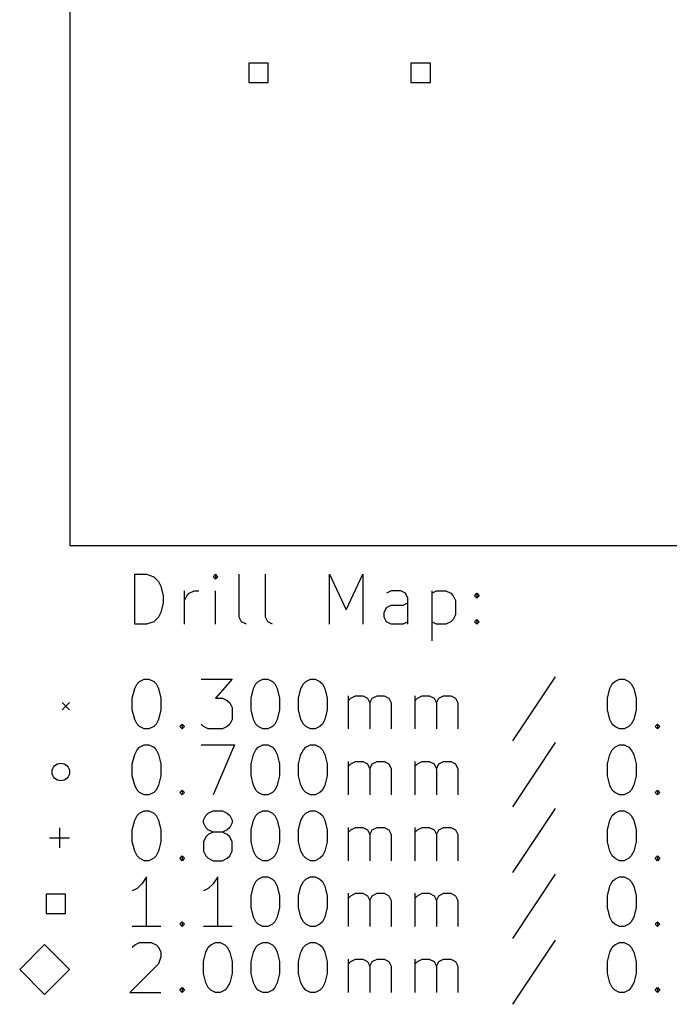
# Model space of a CAD drawing. Extents: x 2.21 to 10.54, y -10.59 to -1.61.
# Tile 1 of 6: x 2.21 to 3.23, y -10.58 to -9.02. Entities that reach past the tile are written whole.
import ezdxf

# ---------------------------------------------------------------- set-up
doc = ezdxf.new("R2010")
doc.units = 0
doc.header["$MEASUREMENT"] = 0
doc.layers.add('BLACK', color=7, linetype='CONTINUOUS')

msp = doc.modelspace()

# ---------------------------------------------------------------- linework, layer by layer
at = {"layer": 'BLACK', "linetype": 'CONTINUOUS'}
for p, q in [((2.2884, -9.8553), (2.2884, -1.6053)), ((2.6007, -9.0936), (2.5701, -9.0936)), ((2.5701, -9.0936), (2.5701, -9.1242)), ((2.6007, -9.1242), (2.6007, -9.0936)), ((2.8567, -9.0936), (2.826, -9.0936)), ((2.826, -9.0936), (2.826, -9.1242)), ((2.8567, -9.1242), (2.8567, -9.0936)), ((2.5701, -9.1242), (2.6007, -9.1242)), ((2.826, -9.1242), (2.8567, -9.1242)), ((10.5384, -9.8553), (2.2884, -9.8553)), ((2.3901, -9.9789), (2.3901, -9.9002)), ((2.3901, -9.9002), (2.4088, -9.9002)), ((2.4088, -9.9002), (2.4201, -9.9039)), ((2.4201, -9.9039), (2.4276, -9.9114)), ((2.4276, -9.9114), (2.4313, -9.9189)), ((2.5176, -9.9002), (2.5138, -9.9039)), ((2.5138, -9.9039), (2.5176, -9.9077)), ((2.5213, -9.9039), (2.5176, -9.9002)), ((2.5176, -9.9002), (2.5176, -9.9077)), ((2.5176, -9.9077), (2.5213, -9.9039)), ((2.555, -9.9677), (2.555, -9.9002)), ((2.5963, -9.9677), (2.5963, -9.9002)), ((2.6975, -9.9789), (2.6975, -9.9002)), ((2.6975, -9.9002), (2.7238, -9.9564)), ((2.7238, -9.9564), (2.75, -9.9002)), ((2.75, -9.9002), (2.75, -9.9789)), ((2.4313, -9.9189), (2.4351, -9.9339)), ((2.4688, -9.9789), (2.4688, -9.9264)), ((2.4763, -9.9302), (2.4838, -9.9264)), ((2.4838, -9.9264), (2.4913, -9.9264)), ((2.5176, -9.9789), (2.5176, -9.9264)), ((2.795, -9.9264), (2.7875, -9.9302)), ((2.81, -9.9264), (2.795, -9.9264)), ((2.8175, -9.9302), (2.81, -9.9264)), ((2.8588, -9.9264), (2.8588, -10.0052)), ((2.8588, -9.9302), (2.8663, -9.9264)), ((2.8663, -9.9264), (2.8813, -9.9264)), ((2.8813, -9.9264), (2.8888, -9.9302)), ((2.4351, -9.9339), (2.4351, -9.9452)), ((2.4688, -9.9414), (2.4726, -9.9339)), ((2.4726, -9.9339), (2.4763, -9.9302)), ((2.8213, -9.9377), (2.8175, -9.9302)), ((2.8213, -9.9789), (2.8213, -9.9377)), ((2.8888, -9.9302), (2.8925, -9.9339)), ((2.8925, -9.9339), (2.8963, -9.9414)), ((2.8963, -9.9414), (2.8963, -9.9639)), ((2.9263, -9.9339), (2.93, -9.9302)), ((2.93, -9.9377), (2.9263, -9.9339)), ((2.93, -9.9302), (2.9338, -9.9339)), ((2.93, -9.9302), (2.93, -9.9377)), ((2.9338, -9.9339), (2.93, -9.9377)), ((2.4313, -9.9602), (2.4276, -9.9677)), ((2.4351, -9.9452), (2.4313, -9.9602)), ((2.7838, -9.9602), (2.7875, -9.9527)), ((2.7838, -9.9677), (2.7838, -9.9602)), ((2.7875, -9.9527), (2.795, -9.9489)), ((2.795, -9.9489), (2.8138, -9.9489)), ((2.8138, -9.9489), (2.8213, -9.9452)), ((2.4201, -9.9752), (2.4088, -9.9789)), ((2.4276, -9.9677), (2.4201, -9.9752)), ((2.5588, -9.9752), (2.555, -9.9677)), ((2.5663, -9.9789), (2.5588, -9.9752)), ((2.6, -9.9752), (2.5963, -9.9677)), ((2.6075, -9.9789), (2.6, -9.9752)), ((2.7875, -9.9752), (2.7838, -9.9677)), ((2.795, -9.9789), (2.7875, -9.9752)), ((2.8213, -9.9752), (2.8138, -9.9789)), ((2.8663, -9.9789), (2.8588, -9.9752)), ((2.8888, -9.9752), (2.8813, -9.9789)), ((2.8925, -9.9714), (2.8888, -9.9752)), ((2.8963, -9.9639), (2.8925, -9.9714)), ((2.9263, -9.9752), (2.93, -9.9714)), ((2.93, -9.9789), (2.9263, -9.9752)), ((2.93, -9.9714), (2.9338, -9.9752)), ((2.93, -9.9714), (2.93, -9.9789)), ((2.9338, -9.9752), (2.93, -9.9789)), ((2.4088, -9.9789), (2.3901, -9.9789)), ((2.8138, -9.9789), (2.795, -9.9789)), ((2.8813, -9.9789), (2.8663, -9.9789)), ((2.3976, -10.0693), (2.4051, -10.0655)), ((2.4051, -10.0655), (2.4126, -10.0655)), ((2.4126, -10.0655), (2.4201, -10.0693)), ((2.4951, -10.0655), (2.5438, -10.0655)), ((2.5438, -10.0655), (2.5176, -10.0955)), ((2.585, -10.0693), (2.5925, -10.0655)), ((2.5925, -10.0655), (2.6, -10.0655)), ((2.6, -10.0655), (2.6075, -10.0693)), ((2.66, -10.0693), (2.6675, -10.0655)), ((2.6675, -10.0655), (2.675, -10.0655)), ((2.675, -10.0655), (2.6825, -10.0693)), ((3.0537, -10.0618), (2.9862, -10.163)), ((3.1475, -10.0693), (3.155, -10.0655)), ((3.155, -10.0655), (3.1625, -10.0655)), ((3.1625, -10.0655), (3.17, -10.0693)), ((2.3863, -10.0955), (2.3901, -10.0805)), ((2.3901, -10.0805), (2.3938, -10.073)), ((2.3938, -10.073), (2.3976, -10.0693)), ((2.4201, -10.0693), (2.4238, -10.073)), ((2.4238, -10.073), (2.4276, -10.0805)), ((2.4276, -10.0805), (2.4313, -10.0955)), ((2.5738, -10.0955), (2.5775, -10.0805)), ((2.5775, -10.0805), (2.5813, -10.073)), ((2.5813, -10.073), (2.585, -10.0693)), ((2.6075, -10.0693), (2.6113, -10.073)), ((2.6113, -10.073), (2.615, -10.0805)), ((2.615, -10.0805), (2.6188, -10.0955)), ((2.6488, -10.0955), (2.6525, -10.0805)), ((2.6525, -10.0805), (2.6563, -10.073)), ((2.6563, -10.073), (2.66, -10.0693)), ((2.6825, -10.0693), (2.6863, -10.073)), ((2.6863, -10.073), (2.69, -10.0805)), ((2.69, -10.0805), (2.6938, -10.0955)), ((3.1362, -10.0955), (3.14, -10.0805)), ((3.14, -10.0805), (3.1437, -10.073)), ((3.1437, -10.073), (3.1475, -10.0693)), ((3.17, -10.0693), (3.1737, -10.073)), ((3.1737, -10.073), (3.1775, -10.0805)), ((3.1775, -10.0805), (3.1812, -10.0955)), ((2.3863, -10.1143), (2.3863, -10.0955)), ((2.4313, -10.0955), (2.4313, -10.1143)), ((2.5176, -10.0955), (2.5288, -10.0955)), ((2.5288, -10.0955), (2.5363, -10.0993)), ((2.5363, -10.0993), (2.5401, -10.103)), ((2.5738, -10.1143), (2.5738, -10.0955)), ((2.6188, -10.0955), (2.6188, -10.1143)), ((2.6488, -10.1143), (2.6488, -10.0955)), ((2.6938, -10.0955), (2.6938, -10.1143)), ((2.7275, -10.1443), (2.7275, -10.0918)), ((2.7275, -10.0993), (2.7313, -10.0955)), ((2.7313, -10.0955), (2.7388, -10.0918)), ((2.7388, -10.0918), (2.75, -10.0918)), ((2.75, -10.0918), (2.7575, -10.0955)), ((2.7575, -10.0955), (2.7613, -10.103)), ((2.7613, -10.103), (2.765, -10.0955)), ((2.765, -10.0955), (2.7725, -10.0918)), ((2.7725, -10.0918), (2.7838, -10.0918)), ((2.7838, -10.0918), (2.7913, -10.0955)), ((2.7913, -10.0955), (2.795, -10.103)), ((2.8325, -10.1443), (2.8325, -10.0918)), ((2.8325, -10.0993), (2.8363, -10.0955)), ((2.8363, -10.0955), (2.8438, -10.0918)), ((2.8438, -10.0918), (2.855, -10.0918)), ((2.855, -10.0918), (2.8625, -10.0955)), ((2.8625, -10.0955), (2.8663, -10.103)), ((2.8663, -10.103), (2.87, -10.0955)), ((2.87, -10.0955), (2.8775, -10.0918)), ((2.8775, -10.0918), (2.8888, -10.0918)), ((2.8888, -10.0918), (2.8963, -10.0955)), ((2.8963, -10.0955), (2.9, -10.103)), ((3.1362, -10.1143), (3.1362, -10.0955)), ((3.1812, -10.0955), (3.1812, -10.1143)), ((2.2756, -10.1024), (2.2874, -10.1142)), ((2.2874, -10.1024), (2.2756, -10.1142)), ((2.3901, -10.1293), (2.3863, -10.1143)), ((2.4313, -10.1143), (2.4276, -10.1293)), ((2.5401, -10.103), (2.5438, -10.1105)), ((2.5438, -10.1105), (2.5438, -10.1293)), ((2.5775, -10.1293), (2.5738, -10.1143)), ((2.6188, -10.1143), (2.615, -10.1293)), ((2.6525, -10.1293), (2.6488, -10.1143)), ((2.6938, -10.1143), (2.69, -10.1293)), ((2.7613, -10.103), (2.7613, -10.1443)), ((2.795, -10.103), (2.795, -10.1443)), ((2.8663, -10.103), (2.8663, -10.1443)), ((2.9, -10.103), (2.9, -10.1443)), ((3.14, -10.1293), (3.1362, -10.1143)), ((3.1812, -10.1143), (3.1775, -10.1293)), ((2.3938, -10.1368), (2.3901, -10.1293)), ((2.4276, -10.1293), (2.4238, -10.1368)), ((2.5438, -10.1293), (2.5401, -10.1368)), ((2.5813, -10.1368), (2.5775, -10.1293)), ((2.615, -10.1293), (2.6113, -10.1368)), ((2.6563, -10.1368), (2.6525, -10.1293)), ((2.69, -10.1293), (2.6863, -10.1368)), ((3.1437, -10.1368), (3.14, -10.1293)), ((3.1775, -10.1293), (3.1737, -10.1368)), ((2.3976, -10.1405), (2.3938, -10.1368)), ((2.4051, -10.1443), (2.3976, -10.1405)), ((2.4126, -10.1443), (2.4051, -10.1443)), ((2.4201, -10.1405), (2.4126, -10.1443)), ((2.4238, -10.1368), (2.4201, -10.1405)), ((2.4613, -10.1405), (2.4651, -10.1368)), ((2.4651, -10.1443), (2.4613, -10.1405)), ((2.4651, -10.1368), (2.4688, -10.1405)), ((2.4651, -10.1368), (2.4651, -10.1443)), ((2.4688, -10.1405), (2.4651, -10.1443)), ((2.4988, -10.1405), (2.4951, -10.1368)), ((2.5063, -10.1443), (2.4988, -10.1405)), ((2.5288, -10.1443), (2.5063, -10.1443)), ((2.5363, -10.1405), (2.5288, -10.1443)), ((2.5401, -10.1368), (2.5363, -10.1405)), ((2.585, -10.1405), (2.5813, -10.1368)), ((2.5925, -10.1443), (2.585, -10.1405)), ((2.6, -10.1443), (2.5925, -10.1443)), ((2.6075, -10.1405), (2.6, -10.1443)), ((2.6113, -10.1368), (2.6075, -10.1405)), ((2.66, -10.1405), (2.6563, -10.1368)), ((2.6675, -10.1443), (2.66, -10.1405)), ((2.675, -10.1443), (2.6675, -10.1443)), ((2.6825, -10.1405), (2.675, -10.1443)), ((2.6863, -10.1368), (2.6825, -10.1405)), ((3.1475, -10.1405), (3.1437, -10.1368)), ((3.155, -10.1443), (3.1475, -10.1405)), ((3.1625, -10.1443), (3.155, -10.1443)), ((3.17, -10.1405), (3.1625, -10.1443)), ((3.1737, -10.1368), (3.17, -10.1405)), ((3.2112, -10.1405), (3.215, -10.1368)), ((3.215, -10.1443), (3.2112, -10.1405)), ((3.215, -10.1368), (3.2187, -10.1405)), ((3.215, -10.1368), (3.215, -10.1443)), ((3.2187, -10.1405), (3.215, -10.1443)), ((2.3901, -10.1845), (2.3938, -10.177)), ((2.3938, -10.177), (2.3976, -10.1732)), ((2.3976, -10.1732), (2.4051, -10.1695)), ((2.4051, -10.1695), (2.4126, -10.1695)), ((2.4126, -10.1695), (2.4201, -10.1732)), ((2.4201, -10.1732), (2.4238, -10.177)), ((2.4238, -10.177), (2.4276, -10.1845)), ((2.4951, -10.1695), (2.5475, -10.1695)), ((2.5475, -10.1695), (2.5138, -10.2482)), ((2.5775, -10.1845), (2.5813, -10.177)), ((2.5813, -10.177), (2.585, -10.1732)), ((2.585, -10.1732), (2.5925, -10.1695)), ((2.5925, -10.1695), (2.6, -10.1695)), ((2.6, -10.1695), (2.6075, -10.1732)), ((2.6075, -10.1732), (2.6113, -10.177)), ((2.6113, -10.177), (2.615, -10.1845)), ((2.6525, -10.1845), (2.6563, -10.177)), ((2.6563, -10.177), (2.66, -10.1732)), ((2.66, -10.1732), (2.6675, -10.1695)), ((2.6675, -10.1695), (2.675, -10.1695)), ((2.675, -10.1695), (2.6825, -10.1732)), ((2.6825, -10.1732), (2.6863, -10.177)), ((2.6863, -10.177), (2.69, -10.1845)), ((3.0537, -10.1657), (2.9862, -10.267)), ((3.14, -10.1845), (3.1437, -10.177)), ((3.1437, -10.177), (3.1475, -10.1732)), ((3.1475, -10.1732), (3.155, -10.1695)), ((3.155, -10.1695), (3.1625, -10.1695)), ((3.1625, -10.1695), (3.17, -10.1732)), ((3.17, -10.1732), (3.1737, -10.177)), ((3.1737, -10.177), (3.1775, -10.1845)), ((2.3863, -10.1995), (2.3901, -10.1845)), ((2.4276, -10.1845), (2.4313, -10.1995)), ((2.5738, -10.1995), (2.5775, -10.1845)), ((2.615, -10.1845), (2.6188, -10.1995)), ((2.6488, -10.1995), (2.6525, -10.1845)), ((2.69, -10.1845), (2.6938, -10.1995)), ((3.1362, -10.1995), (3.14, -10.1845)), ((3.1775, -10.1845), (3.1812, -10.1995)), ((2.3863, -10.2182), (2.3863, -10.1995)), ((2.4313, -10.1995), (2.4313, -10.2182)), ((2.5738, -10.2182), (2.5738, -10.1995)), ((2.6188, -10.1995), (2.6188, -10.2182)), ((2.6488, -10.2182), (2.6488, -10.1995)), ((2.6938, -10.1995), (2.6938, -10.2182)), ((2.7275, -10.2482), (2.7275, -10.1957)), ((2.7275, -10.2032), (2.7313, -10.1995)), ((2.7313, -10.1995), (2.7388, -10.1957)), ((2.7388, -10.1957), (2.75, -10.1957)), ((2.75, -10.1957), (2.7575, -10.1995)), ((2.7575, -10.1995), (2.7613, -10.207)), ((2.7613, -10.207), (2.765, -10.1995)), ((2.7613, -10.207), (2.7613, -10.2482)), ((2.765, -10.1995), (2.7725, -10.1957)), ((2.7725, -10.1957), (2.7838, -10.1957)), ((2.7838, -10.1957), (2.7913, -10.1995)), ((2.7913, -10.1995), (2.795, -10.207)), ((2.795, -10.207), (2.795, -10.2482)), ((2.8325, -10.2482), (2.8325, -10.1957)), ((2.8325, -10.2032), (2.8363, -10.1995)), ((2.8363, -10.1995), (2.8438, -10.1957)), ((2.8438, -10.1957), (2.855, -10.1957)), ((2.855, -10.1957), (2.8625, -10.1995)), ((2.8625, -10.1995), (2.8663, -10.207)), ((2.8663, -10.207), (2.87, -10.1995)), ((2.8663, -10.207), (2.8663, -10.2482)), ((2.87, -10.1995), (2.8775, -10.1957)), ((2.8775, -10.1957), (2.8888, -10.1957)), ((2.8888, -10.1957), (2.8963, -10.1995)), ((2.8963, -10.1995), (2.9, -10.207)), ((2.9, -10.207), (2.9, -10.2482)), ((3.1362, -10.2182), (3.1362, -10.1995)), ((3.1812, -10.1995), (3.1812, -10.2182)), ((2.3901, -10.2332), (2.3863, -10.2182)), ((2.4313, -10.2182), (2.4276, -10.2332)), ((2.5775, -10.2332), (2.5738, -10.2182)), ((2.6188, -10.2182), (2.615, -10.2332)), ((2.6525, -10.2332), (2.6488, -10.2182)), ((2.6938, -10.2182), (2.69, -10.2332)), ((3.14, -10.2332), (3.1362, -10.2182)), ((3.1812, -10.2182), (3.1775, -10.2332)), ((2.3938, -10.2407), (2.3901, -10.2332)), ((2.4276, -10.2332), (2.4238, -10.2407)), ((2.5813, -10.2407), (2.5775, -10.2332)), ((2.615, -10.2332), (2.6113, -10.2407)), ((2.6563, -10.2407), (2.6525, -10.2332)), ((2.69, -10.2332), (2.6863, -10.2407)), ((3.1437, -10.2407), (3.14, -10.2332)), ((3.1775, -10.2332), (3.1737, -10.2407)), ((2.3976, -10.2445), (2.3938, -10.2407)), ((2.4051, -10.2482), (2.3976, -10.2445)), ((2.4126, -10.2482), (2.4051, -10.2482)), ((2.4201, -10.2445), (2.4126, -10.2482)), ((2.4238, -10.2407), (2.4201, -10.2445)), ((2.4613, -10.2445), (2.4651, -10.2407)), ((2.4651, -10.2482), (2.4613, -10.2445)), ((2.4651, -10.2407), (2.4688, -10.2445)), ((2.4651, -10.2407), (2.4651, -10.2482)), ((2.4688, -10.2445), (2.4651, -10.2482)), ((2.585, -10.2445), (2.5813, -10.2407)), ((2.5925, -10.2482), (2.585, -10.2445)), ((2.6, -10.2482), (2.5925, -10.2482)), ((2.6075, -10.2445), (2.6, -10.2482)), ((2.6113, -10.2407), (2.6075, -10.2445)), ((2.66, -10.2445), (2.6563, -10.2407)), ((2.6675, -10.2482), (2.66, -10.2445)), ((2.675, -10.2482), (2.6675, -10.2482)), ((2.6825, -10.2445), (2.675, -10.2482)), ((2.6863, -10.2407), (2.6825, -10.2445)), ((3.1475, -10.2445), (3.1437, -10.2407)), ((3.155, -10.2482), (3.1475, -10.2445)), ((3.1625, -10.2482), (3.155, -10.2482)), ((3.17, -10.2445), (3.1625, -10.2482)), ((3.1737, -10.2407), (3.17, -10.2445)), ((3.2112, -10.2445), (3.215, -10.2407)), ((3.215, -10.2482), (3.2112, -10.2445)), ((3.215, -10.2407), (3.2187, -10.2445)), ((3.215, -10.2407), (3.215, -10.2482)), ((3.2187, -10.2445), (3.215, -10.2482)), ((3.0537, -10.2697), (2.9862, -10.3709)), ((2.3901, -10.2884), (2.3938, -10.2809)), ((2.3938, -10.2809), (2.3976, -10.2772)), ((2.3976, -10.2772), (2.4051, -10.2734)), ((2.4051, -10.2734), (2.4126, -10.2734)), ((2.4126, -10.2734), (2.4201, -10.2772)), ((2.4201, -10.2772), (2.4238, -10.2809)), ((2.4238, -10.2809), (2.4276, -10.2884)), ((2.4988, -10.2884), (2.5026, -10.2809)), ((2.5026, -10.2809), (2.5063, -10.2772)), ((2.5063, -10.2772), (2.5138, -10.2734)), ((2.5138, -10.2734), (2.5288, -10.2734)), ((2.5288, -10.2734), (2.5363, -10.2772)), ((2.5363, -10.2772), (2.5401, -10.2809)), ((2.5401, -10.2809), (2.5438, -10.2884)), ((2.5775, -10.2884), (2.5813, -10.2809)), ((2.5813, -10.2809), (2.585, -10.2772)), ((2.585, -10.2772), (2.5925, -10.2734)), ((2.5925, -10.2734), (2.6, -10.2734)), ((2.6, -10.2734), (2.6075, -10.2772)), ((2.6075, -10.2772), (2.6113, -10.2809)), ((2.6113, -10.2809), (2.615, -10.2884)), ((2.6525, -10.2884), (2.6563, -10.2809)), ((2.6563, -10.2809), (2.66, -10.2772)), ((2.66, -10.2772), (2.6675, -10.2734)), ((2.6675, -10.2734), (2.675, -10.2734)), ((2.675, -10.2734), (2.6825, -10.2772)), ((2.6825, -10.2772), (2.6863, -10.2809)), ((2.6863, -10.2809), (2.69, -10.2884)), ((3.14, -10.2884), (3.1437, -10.2809)), ((3.1437, -10.2809), (3.1475, -10.2772)), ((3.1475, -10.2772), (3.155, -10.2734)), ((3.155, -10.2734), (3.1625, -10.2734)), ((3.1625, -10.2734), (3.17, -10.2772)), ((3.17, -10.2772), (3.1737, -10.2809)), ((3.1737, -10.2809), (3.1775, -10.2884)), ((2.2717, -10.3004), (2.2717, -10.3319)), ((2.3863, -10.3034), (2.3901, -10.2884)), ((2.4276, -10.2884), (2.4313, -10.3034)), ((2.4988, -10.2922), (2.4988, -10.2884)), ((2.5026, -10.2997), (2.4988, -10.2922)), ((2.5063, -10.3034), (2.5026, -10.2997)), ((2.5401, -10.2997), (2.5363, -10.3034)), ((2.5438, -10.2922), (2.5401, -10.2997)), ((2.5438, -10.2884), (2.5438, -10.2922)), ((2.5738, -10.3034), (2.5775, -10.2884)), ((2.615, -10.2884), (2.6188, -10.3034)), ((2.6488, -10.3034), (2.6525, -10.2884)), ((2.69, -10.2884), (2.6938, -10.3034)), ((2.7275, -10.3522), (2.7275, -10.2997)), ((2.7313, -10.3034), (2.7388, -10.2997)), ((2.7388, -10.2997), (2.75, -10.2997)), ((2.75, -10.2997), (2.7575, -10.3034)), ((2.765, -10.3034), (2.7725, -10.2997)), ((2.7725, -10.2997), (2.7838, -10.2997)), ((2.7838, -10.2997), (2.7913, -10.3034)), ((2.8325, -10.3522), (2.8325, -10.2997)), ((2.8363, -10.3034), (2.8438, -10.2997)), ((2.8438, -10.2997), (2.855, -10.2997)), ((2.855, -10.2997), (2.8625, -10.3034)), ((2.87, -10.3034), (2.8775, -10.2997)), ((2.8775, -10.2997), (2.8888, -10.2997)), ((2.8888, -10.2997), (2.8963, -10.3034)), ((3.1362, -10.3034), (3.14, -10.2884)), ((3.1775, -10.2884), (3.1812, -10.3034)), ((2.2559, -10.3161), (2.2874, -10.3161)), ((2.3863, -10.3222), (2.3863, -10.3034)), ((2.4313, -10.3034), (2.4313, -10.3222)), ((2.5026, -10.3147), (2.4988, -10.3222)), ((2.5063, -10.3109), (2.5026, -10.3147)), ((2.5138, -10.3072), (2.5063, -10.3034)), ((2.5138, -10.3072), (2.5063, -10.3109)), ((2.5288, -10.3072), (2.5138, -10.3072)), ((2.5363, -10.3034), (2.5288, -10.3072)), ((2.5363, -10.3109), (2.5288, -10.3072)), ((2.5401, -10.3147), (2.5363, -10.3109)), ((2.5438, -10.3222), (2.5401, -10.3147)), ((2.5738, -10.3222), (2.5738, -10.3034)), ((2.6188, -10.3034), (2.6188, -10.3222)), ((2.6488, -10.3222), (2.6488, -10.3034)), ((2.6938, -10.3034), (2.6938, -10.3222)), ((2.7275, -10.3072), (2.7313, -10.3034)), ((2.7575, -10.3034), (2.7613, -10.3109)), ((2.7613, -10.3109), (2.765, -10.3034)), ((2.7613, -10.3109), (2.7613, -10.3522)), ((2.7913, -10.3034), (2.795, -10.3109)), ((2.795, -10.3109), (2.795, -10.3522)), ((2.8325, -10.3072), (2.8363, -10.3034)), ((2.8625, -10.3034), (2.8663, -10.3109)), ((2.8663, -10.3109), (2.87, -10.3034)), ((2.8663, -10.3109), (2.8663, -10.3522)), ((2.8963, -10.3034), (2.9, -10.3109)), ((2.9, -10.3109), (2.9, -10.3522)), ((3.1362, -10.3222), (3.1362, -10.3034)), ((3.1812, -10.3034), (3.1812, -10.3222)), ((2.3901, -10.3372), (2.3863, -10.3222)), ((2.4313, -10.3222), (2.4276, -10.3372)), ((2.4988, -10.3222), (2.4988, -10.3372)), ((2.5438, -10.3372), (2.5438, -10.3222)), ((2.5775, -10.3372), (2.5738, -10.3222)), ((2.6188, -10.3222), (2.615, -10.3372)), ((2.6525, -10.3372), (2.6488, -10.3222)), ((2.6938, -10.3222), (2.69, -10.3372)), ((3.14, -10.3372), (3.1362, -10.3222)), ((3.1812, -10.3222), (3.1775, -10.3372)), ((2.3938, -10.3447), (2.3901, -10.3372)), ((2.3976, -10.3484), (2.3938, -10.3447)), ((2.4051, -10.3522), (2.3976, -10.3484)), ((2.4201, -10.3484), (2.4126, -10.3522)), ((2.4238, -10.3447), (2.4201, -10.3484)), ((2.4276, -10.3372), (2.4238, -10.3447)), ((2.4613, -10.3484), (2.4651, -10.3447)), ((2.4651, -10.3522), (2.4613, -10.3484)), ((2.4651, -10.3447), (2.4688, -10.3484)), ((2.4651, -10.3447), (2.4651, -10.3522)), ((2.4688, -10.3484), (2.4651, -10.3522)), ((2.4988, -10.3372), (2.5026, -10.3447)), ((2.5026, -10.3447), (2.5063, -10.3484)), ((2.5063, -10.3484), (2.5138, -10.3522)), ((2.5288, -10.3522), (2.5363, -10.3484)), ((2.5363, -10.3484), (2.5401, -10.3447)), ((2.5401, -10.3447), (2.5438, -10.3372)), ((2.5813, -10.3447), (2.5775, -10.3372)), ((2.585, -10.3484), (2.5813, -10.3447)), ((2.5925, -10.3522), (2.585, -10.3484)), ((2.6075, -10.3484), (2.6, -10.3522)), ((2.6113, -10.3447), (2.6075, -10.3484)), ((2.615, -10.3372), (2.6113, -10.3447)), ((2.6563, -10.3447), (2.6525, -10.3372)), ((2.66, -10.3484), (2.6563, -10.3447)), ((2.6675, -10.3522), (2.66, -10.3484)), ((2.6825, -10.3484), (2.675, -10.3522)), ((2.6863, -10.3447), (2.6825, -10.3484)), ((2.69, -10.3372), (2.6863, -10.3447)), ((3.1437, -10.3447), (3.14, -10.3372)), ((3.1475, -10.3484), (3.1437, -10.3447)), ((3.155, -10.3522), (3.1475, -10.3484)), ((3.17, -10.3484), (3.1625, -10.3522)), ((3.1737, -10.3447), (3.17, -10.3484)), ((3.1775, -10.3372), (3.1737, -10.3447)), ((3.2112, -10.3484), (3.215, -10.3447)), ((3.215, -10.3522), (3.2112, -10.3484)), ((3.215, -10.3447), (3.2187, -10.3484)), ((3.215, -10.3447), (3.215, -10.3522)), ((3.2187, -10.3484), (3.215, -10.3522)), ((2.4126, -10.3522), (2.4051, -10.3522)), ((2.5138, -10.3522), (2.5288, -10.3522)), ((2.6, -10.3522), (2.5925, -10.3522)), ((2.675, -10.3522), (2.6675, -10.3522)), ((3.1625, -10.3522), (3.155, -10.3522)), ((2.4088, -10.3774), (2.4013, -10.3886)), ((2.4088, -10.4561), (2.4088, -10.3774)), ((2.5213, -10.3774), (2.5138, -10.3886)), ((2.5213, -10.4561), (2.5213, -10.3774)), ((2.585, -10.3811), (2.5925, -10.3774)), ((2.5925, -10.3774), (2.6, -10.3774)), ((2.6, -10.3774), (2.6075, -10.3811)), ((2.66, -10.3811), (2.6675, -10.3774)), ((2.6675, -10.3774), (2.675, -10.3774)), ((2.675, -10.3774), (2.6825, -10.3811)), ((3.0537, -10.3736), (2.9862, -10.4748)), ((3.1475, -10.3811), (3.155, -10.3774)), ((3.155, -10.3774), (3.1625, -10.3774)), ((3.1625, -10.3774), (3.17, -10.3811)), ((2.4013, -10.3886), (2.3938, -10.3961)), ((2.5138, -10.3886), (2.5063, -10.3961)), ((2.5738, -10.4074), (2.5775, -10.3924)), ((2.5775, -10.3924), (2.5813, -10.3849)), ((2.5813, -10.3849), (2.585, -10.3811)), ((2.6075, -10.3811), (2.6113, -10.3849)), ((2.6113, -10.3849), (2.615, -10.3924)), ((2.615, -10.3924), (2.6188, -10.4074)), ((2.6488, -10.4074), (2.6525, -10.3924)), ((2.6525, -10.3924), (2.6563, -10.3849)), ((2.6563, -10.3849), (2.66, -10.3811)), ((2.6825, -10.3811), (2.6863, -10.3849)), ((2.6863, -10.3849), (2.69, -10.3924)), ((2.69, -10.3924), (2.6938, -10.4074)), ((3.1362, -10.4074), (3.14, -10.3924)), ((3.14, -10.3924), (3.1437, -10.3849)), ((3.1437, -10.3849), (3.1475, -10.3811)), ((3.17, -10.3811), (3.1737, -10.3849)), ((3.1737, -10.3849), (3.1775, -10.3924)), ((3.1775, -10.3924), (3.1812, -10.4074)), ((2.2811, -10.4048), (2.2504, -10.4048)), ((2.2504, -10.4048), (2.2504, -10.4354)), ((2.2811, -10.4354), (2.2811, -10.4048)), ((2.3938, -10.3961), (2.3863, -10.3999)), ((2.5063, -10.3961), (2.4988, -10.3999)), ((2.5738, -10.4261), (2.5738, -10.4074)), ((2.6188, -10.4074), (2.6188, -10.4261)), ((2.6488, -10.4261), (2.6488, -10.4074)), ((2.6938, -10.4074), (2.6938, -10.4261)), ((2.7275, -10.4561), (2.7275, -10.4036)), ((2.7275, -10.4111), (2.7313, -10.4074)), ((2.7313, -10.4074), (2.7388, -10.4036)), ((2.7388, -10.4036), (2.75, -10.4036)), ((2.75, -10.4036), (2.7575, -10.4074)), ((2.7575, -10.4074), (2.7613, -10.4149)), ((2.7613, -10.4149), (2.765, -10.4074)), ((2.765, -10.4074), (2.7725, -10.4036)), ((2.7725, -10.4036), (2.7838, -10.4036)), ((2.7838, -10.4036), (2.7913, -10.4074)), ((2.7913, -10.4074), (2.795, -10.4149)), ((2.8325, -10.4561), (2.8325, -10.4036)), ((2.8325, -10.4111), (2.8363, -10.4074)), ((2.8363, -10.4074), (2.8438, -10.4036)), ((2.8438, -10.4036), (2.855, -10.4036)), ((2.855, -10.4036), (2.8625, -10.4074)), ((2.8625, -10.4074), (2.8663, -10.4149)), ((2.8663, -10.4149), (2.87, -10.4074)), ((2.87, -10.4074), (2.8775, -10.4036)), ((2.8775, -10.4036), (2.8888, -10.4036)), ((2.8888, -10.4036), (2.8963, -10.4074)), ((2.8963, -10.4074), (2.9, -10.4149)), ((3.1362, -10.4261), (3.1362, -10.4074)), ((3.1812, -10.4074), (3.1812, -10.4261)), ((2.5775, -10.4411), (2.5738, -10.4261)), ((2.6188, -10.4261), (2.615, -10.4411)), ((2.6525, -10.4411), (2.6488, -10.4261)), ((2.6938, -10.4261), (2.69, -10.4411)), ((2.7613, -10.4149), (2.7613, -10.4561)), ((2.795, -10.4149), (2.795, -10.4561)), ((2.8663, -10.4149), (2.8663, -10.4561)), ((2.9, -10.4149), (2.9, -10.4561)), ((3.14, -10.4411), (3.1362, -10.4261)), ((3.1812, -10.4261), (3.1775, -10.4411)), ((2.2504, -10.4354), (2.2811, -10.4354)), ((2.5813, -10.4486), (2.5775, -10.4411)), ((2.615, -10.4411), (2.6113, -10.4486)), ((2.6563, -10.4486), (2.6525, -10.4411)), ((2.69, -10.4411), (2.6863, -10.4486)), ((3.1437, -10.4486), (3.14, -10.4411)), ((3.1775, -10.4411), (3.1737, -10.4486)), ((2.4313, -10.4561), (2.3863, -10.4561)), ((2.4613, -10.4523), (2.4651, -10.4486)), ((2.4651, -10.4561), (2.4613, -10.4523)), ((2.4651, -10.4486), (2.4688, -10.4523)), ((2.4651, -10.4486), (2.4651, -10.4561)), ((2.4688, -10.4523), (2.4651, -10.4561)), ((2.5438, -10.4561), (2.4988, -10.4561)), ((2.585, -10.4523), (2.5813, -10.4486)), ((2.5925, -10.4561), (2.585, -10.4523)), ((2.6, -10.4561), (2.5925, -10.4561)), ((2.6075, -10.4523), (2.6, -10.4561)), ((2.6113, -10.4486), (2.6075, -10.4523)), ((2.66, -10.4523), (2.6563, -10.4486)), ((2.6675, -10.4561), (2.66, -10.4523)), ((2.675, -10.4561), (2.6675, -10.4561)), ((2.6825, -10.4523), (2.675, -10.4561)), ((2.6863, -10.4486), (2.6825, -10.4523)), ((3.1475, -10.4523), (3.1437, -10.4486)), ((3.155, -10.4561), (3.1475, -10.4523)), ((3.1625, -10.4561), (3.155, -10.4561)), ((3.17, -10.4523), (3.1625, -10.4561)), ((3.1737, -10.4486), (3.17, -10.4523)), ((3.2112, -10.4523), (3.215, -10.4486)), ((3.215, -10.4561), (3.2112, -10.4523)), ((3.215, -10.4486), (3.2187, -10.4523)), ((3.215, -10.4486), (3.215, -10.4561)), ((3.2187, -10.4523), (3.215, -10.4561)), ((2.248, -10.4846), (2.2087, -10.524)), ((2.2874, -10.524), (2.248, -10.4846)), ((2.3863, -10.4888), (2.3901, -10.485)), ((2.3901, -10.485), (2.3976, -10.4813)), ((2.3976, -10.4813), (2.4163, -10.4813)), ((2.4163, -10.4813), (2.4238, -10.485)), ((2.4238, -10.485), (2.4276, -10.4888)), ((2.5063, -10.4888), (2.5101, -10.485)), ((2.5101, -10.485), (2.5176, -10.4813)), ((2.5176, -10.4813), (2.5251, -10.4813)), ((2.5251, -10.4813), (2.5326, -10.485)), ((2.5326, -10.485), (2.5363, -10.4888)), ((2.5813, -10.4888), (2.585, -10.485)), ((2.585, -10.485), (2.5925, -10.4813)), ((2.5925, -10.4813), (2.6, -10.4813)), ((2.6, -10.4813), (2.6075, -10.485)), ((2.6075, -10.485), (2.6113, -10.4888)), ((2.6563, -10.4888), (2.66, -10.485)), ((2.66, -10.485), (2.6675, -10.4813)), ((2.6675, -10.4813), (2.675, -10.4813)), ((2.675, -10.4813), (2.6825, -10.485)), ((2.6825, -10.485), (2.6863, -10.4888)), ((3.0537, -10.4775), (2.9862, -10.5788)), ((3.1437, -10.4888), (3.1475, -10.485)), ((3.1475, -10.485), (3.155, -10.4813)), ((3.155, -10.4813), (3.1625, -10.4813)), ((3.1625, -10.4813), (3.17, -10.485)), ((3.17, -10.485), (3.1737, -10.4888)), ((2.4276, -10.4888), (2.4313, -10.4963)), ((2.4313, -10.5038), (2.4276, -10.515)), ((2.4313, -10.4963), (2.4313, -10.5038)), ((2.4988, -10.5113), (2.5026, -10.4963)), ((2.5026, -10.4963), (2.5063, -10.4888)), ((2.5363, -10.4888), (2.5401, -10.4963)), ((2.5401, -10.4963), (2.5438, -10.5113)), ((2.5738, -10.5113), (2.5775, -10.4963)), ((2.5775, -10.4963), (2.5813, -10.4888)), ((2.6113, -10.4888), (2.615, -10.4963)), ((2.615, -10.4963), (2.6188, -10.5113)), ((2.6488, -10.5113), (2.6525, -10.4963)), ((2.6525, -10.4963), (2.6563, -10.4888)), ((2.6863, -10.4888), (2.69, -10.4963)), ((2.69, -10.4963), (2.6938, -10.5113)), ((3.1362, -10.5113), (3.14, -10.4963)), ((3.14, -10.4963), (3.1437, -10.4888)), ((3.1737, -10.4888), (3.1775, -10.4963)), ((3.1775, -10.4963), (3.1812, -10.5113)), ((2.4276, -10.515), (2.3826, -10.56)), ((2.4988, -10.53), (2.4988, -10.5113)), ((2.5438, -10.5113), (2.5438, -10.53)), ((2.5738, -10.53), (2.5738, -10.5113)), ((2.6188, -10.5113), (2.6188, -10.53)), ((2.6488, -10.53), (2.6488, -10.5113)), ((2.6938, -10.5113), (2.6938, -10.53)), ((2.7275, -10.56), (2.7275, -10.5075)), ((2.7275, -10.515), (2.7313, -10.5113)), ((2.7313, -10.5113), (2.7388, -10.5075)), ((2.7388, -10.5075), (2.75, -10.5075)), ((2.75, -10.5075), (2.7575, -10.5113)), ((2.7575, -10.5113), (2.7613, -10.5188)), ((2.7613, -10.5188), (2.765, -10.5113)), ((2.7613, -10.5188), (2.7613, -10.56)), ((2.765, -10.5113), (2.7725, -10.5075)), ((2.7725, -10.5075), (2.7838, -10.5075)), ((2.7838, -10.5075), (2.7913, -10.5113)), ((2.7913, -10.5113), (2.795, -10.5188)), ((2.795, -10.5188), (2.795, -10.56)), ((2.8325, -10.56), (2.8325, -10.5075)), ((2.8325, -10.515), (2.8363, -10.5113)), ((2.8363, -10.5113), (2.8438, -10.5075)), ((2.8438, -10.5075), (2.855, -10.5075)), ((2.855, -10.5075), (2.8625, -10.5113)), ((2.8625, -10.5113), (2.8663, -10.5188)), ((2.8663, -10.5188), (2.87, -10.5113)), ((2.8663, -10.5188), (2.8663, -10.56)), ((2.87, -10.5113), (2.8775, -10.5075)), ((2.8775, -10.5075), (2.8888, -10.5075)), ((2.8888, -10.5075), (2.8963, -10.5113)), ((2.8963, -10.5113), (2.9, -10.5188)), ((2.9, -10.5188), (2.9, -10.56)), ((3.1362, -10.53), (3.1362, -10.5113)), ((3.1812, -10.5113), (3.1812, -10.53)), ((2.2087, -10.524), (2.248, -10.5634)), ((2.248, -10.5634), (2.2874, -10.524)), ((2.5026, -10.545), (2.4988, -10.53)), ((2.5438, -10.53), (2.5401, -10.545)), ((2.5775, -10.545), (2.5738, -10.53)), ((2.6188, -10.53), (2.615, -10.545)), ((2.6525, -10.545), (2.6488, -10.53)), ((2.6938, -10.53), (2.69, -10.545)), ((3.14, -10.545), (3.1362, -10.53)), ((3.1812, -10.53), (3.1775, -10.545)), ((2.5063, -10.5525), (2.5026, -10.545)), ((2.5401, -10.545), (2.5363, -10.5525)), ((2.5813, -10.5525), (2.5775, -10.545)), ((2.615, -10.545), (2.6113, -10.5525)), ((2.6563, -10.5525), (2.6525, -10.545)), ((2.69, -10.545), (2.6863, -10.5525)), ((3.1437, -10.5525), (3.14, -10.545)), ((3.1775, -10.545), (3.1737, -10.5525)), ((2.3826, -10.56), (2.4313, -10.56)), ((2.4613, -10.5563), (2.4651, -10.5525)), ((2.4651, -10.56), (2.4613, -10.5563)), ((2.4651, -10.5525), (2.4688, -10.5563)), ((2.4651, -10.5525), (2.4651, -10.56)), ((2.4688, -10.5563), (2.4651, -10.56)), ((2.5101, -10.5563), (2.5063, -10.5525)), ((2.5176, -10.56), (2.5101, -10.5563)), ((2.5251, -10.56), (2.5176, -10.56)), ((2.5326, -10.5563), (2.5251, -10.56)), ((2.5363, -10.5525), (2.5326, -10.5563)), ((2.585, -10.5563), (2.5813, -10.5525)), ((2.5925, -10.56), (2.585, -10.5563)), ((2.6, -10.56), (2.5925, -10.56)), ((2.6075, -10.5563), (2.6, -10.56)), ((2.6113, -10.5525), (2.6075, -10.5563)), ((2.66, -10.5563), (2.6563, -10.5525)), ((2.6675, -10.56), (2.66, -10.5563)), ((2.675, -10.56), (2.6675, -10.56)), ((2.6825, -10.5563), (2.675, -10.56)), ((2.6863, -10.5525), (2.6825, -10.5563)), ((3.1475, -10.5563), (3.1437, -10.5525)), ((3.155, -10.56), (3.1475, -10.5563)), ((3.1625, -10.56), (3.155, -10.56)), ((3.17, -10.5563), (3.1625, -10.56)), ((3.1737, -10.5525), (3.17, -10.5563)), ((3.2112, -10.5563), (3.215, -10.5525)), ((3.215, -10.56), (3.2112, -10.5563)), ((3.215, -10.5525), (3.2187, -10.5563)), ((3.215, -10.5525), (3.215, -10.56)), ((3.2187, -10.5563), (3.215, -10.56))]:
    msp.add_line(p, q, dxfattribs=at)
at = {"layer": 'BLACK'}
msp.add_circle((2.2736, -10.2122), 0.0138, dxfattribs=at)

doc.saveas('drawing.dxf')
